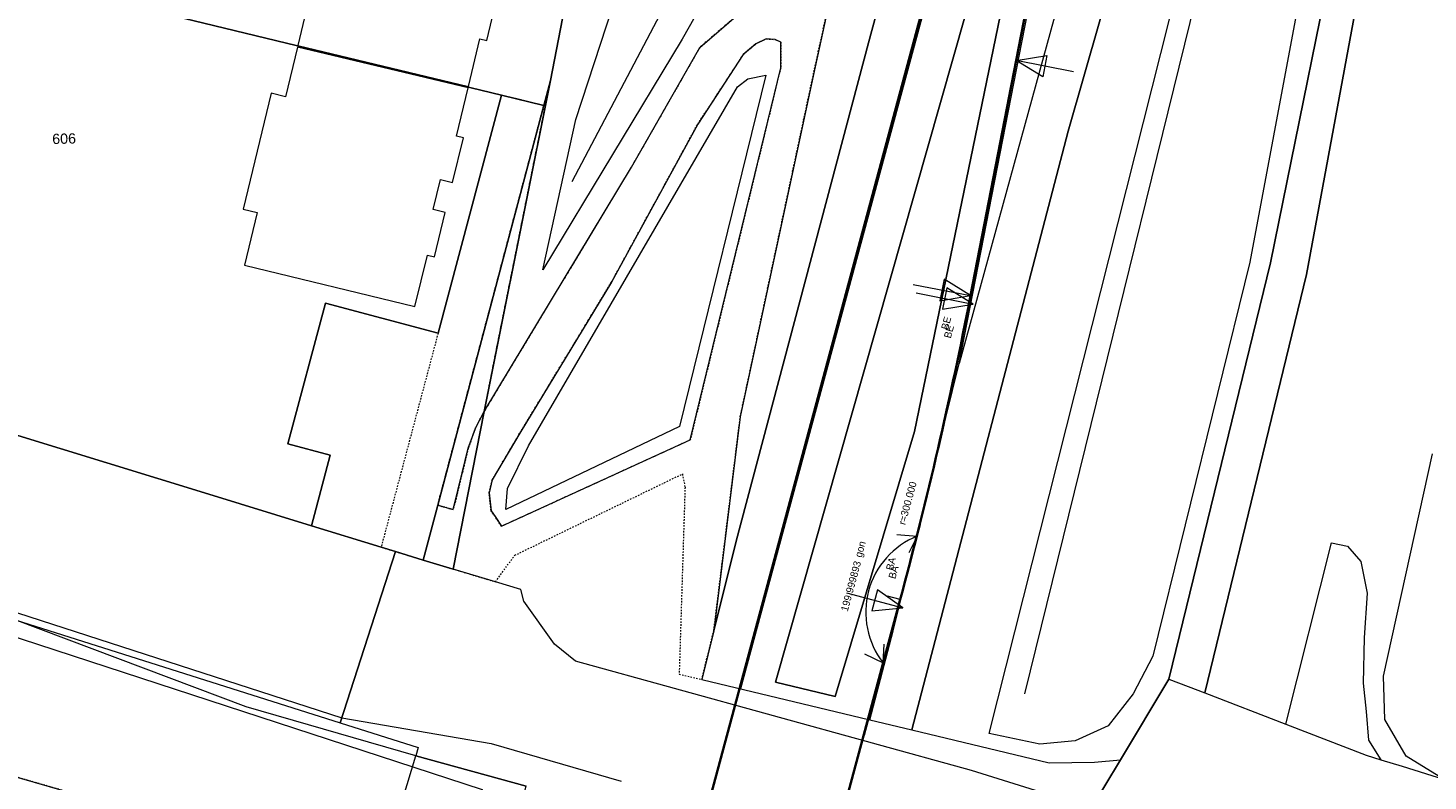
# Model space of a CAD drawing. Header units: millimetres. Extents: x -191 to 81095, y -508122 to 28741.
# Tile 39 of 255: x 4813 to 4909, y 9459 to 9510. Entities that reach past the tile are written whole.
import ezdxf
from ezdxf.enums import TextEntityAlignment as Align

# ---------------------------------------------------------------- set-up
doc = ezdxf.new("R2010")
doc.units = ezdxf.units.MM
for name, pattern in [('STRICHPUNKT', [1, 0.5, -0.25, 0, -0.25]), ('VE22-087 DB - VST Hervest-Dorsten ALK VA2736$0$1', [0]), ('VE22-087 DB - VST Hervest-Dorsten ALK VA2736$0$2', [0.16, 0.06, -0.1])]:
    doc.linetypes.add(name, pattern=pattern)
for name, color, linetype, lineweight in [('240620_Dorsten Achse$0$EB-62236R-A-ACHSE', 1, 'Continuous', 35), ('240620_Dorsten Achse$0$EB-62236R-A-PFEIL-LIN', 1, 'Continuous', 18), ('240620_Dorsten Achse$0$EB-62236S-A-PFEIL-LIN', 1, 'Continuous', 18), ('240620_Dorsten Achse$0$EB-62236S-A-PFEIL-TXT', 1, 'Continuous', 18), ('240620_Dorsten Achse$0$EB-62273R-A-ACHSE', 1, 'Continuous', 35), ('EB-2236R-A-ACHSE', 2, 'Continuous', 35), ('VE22-087 DB - VST Hervest-Dorsten ALK VA2736$0$AX_Bahnverkehr', 7, 'VE22-087 DB - VST Hervest-Dorsten ALK VA2736$0$1', 18), ('VE22-087 DB - VST Hervest-Dorsten ALK VA2736$0$AX_DammWallDeich', 7, 'VE22-087 DB - VST Hervest-Dorsten ALK VA2736$0$1', 18), ('VE22-087 DB - VST Hervest-Dorsten ALK VA2736$0$AX_Flurstueck', 9, 'VE22-087 DB - VST Hervest-Dorsten ALK VA2736$0$1', 18), ('VE22-087 DB - VST Hervest-Dorsten ALK VA2736$0$AX_Gebaeude', 7, 'VE22-087 DB - VST Hervest-Dorsten ALK VA2736$0$1', 18), ('VE22-087 DB - VST Hervest-Dorsten ALK VA2736$0$AX_Gelaendekante', 7, 'VE22-087 DB - VST Hervest-Dorsten ALK VA2736$0$1', 18), ('VE22-087 DB - VST Hervest-Dorsten ALK VA2736$0$AX_Gleis', 7, 'VE22-087 DB - VST Hervest-Dorsten ALK VA2736$0$1', 18), ('VE22-087 DB - VST Hervest-Dorsten ALK VA2736$0$AX_Strassenverkehr', 7, 'VE22-087 DB - VST Hervest-Dorsten ALK VA2736$0$1', 18), ('VE22-087 DB - VST Hervest-Dorsten ALK VA2736$0$AX_UnlandVegetationsloseFlaeche', 7, 'VE22-087 DB - VST Hervest-Dorsten ALK VA2736$0$1', 18), ('VE22-087 DB - VST Hervest-Dorsten ALK VA2736$0$AX_Vegetationsmerkmal', 7, 'VE22-087 DB - VST Hervest-Dorsten ALK VA2736$0$1', 18), ('VE22-087 DB - VST Hervest-Dorsten ALK VA2736$0$AX_Weg', 7, 'VE22-087 DB - VST Hervest-Dorsten ALK VA2736$0$1', 18), ('VE22-087 DB - VST Hervest-Dorsten ALK VA2736$0$AX_Wohnbauflaeche', 7, 'VE22-087 DB - VST Hervest-Dorsten ALK VA2736$0$1', 18), ('VE22-087 DB - VST Hervest-Dorsten ALK VA2736$0$Flurgrenzen', 9, 'VE22-087 DB - VST Hervest-Dorsten ALK VA2736$0$1', 18)]:
    doc.layers.add(name, color=color, linetype=linetype, lineweight=lineweight)
doc.layers.add('XREF ALK Kataster', color=251, linetype='Continuous')
doc.styles.add('240620_Dorsten Achse$0$PROVI', font='PROVI.SHX')
doc.styles.add('VE22-087 DB - VST Hervest-Dorsten ALK VA2736$0$0', font='arial.ttf')

# ---------------------------------------------------------------- blocks, each defined once
blk = doc.blocks.new('VE22-087 DB - VST Hervest-Dorsten ALK VA2736')
at = {"layer": 'VE22-087 DB - VST Hervest-Dorsten ALK VA2736$0$AX_Bahnverkehr', "color": 253, "linetype": 'VE22-087 DB - VST Hervest-Dorsten ALK VA2736$0$1', "lineweight": 13, "ltscale": 0.5, "true_color": 0x999999}
for points in [[(4911.893, 9700.727, 0), (4908.166, 9683.934, 0), (4902.903, 9663.692, 0), (4898.281, 9643.438, 0), (4893.184, 9619.119, 0), (4886.277, 9591.259, 0), (4881.335, 9569.016, 0), (4875.043, 9543.844, 0), (4869.825, 9522.022, 0), (4866.56, 9507.09, 0), (4861.546, 9483.628, 0), (4859.732, 9468.944, 0), (4861.264, 9475.094, 0), (4870.333, 9509.257, 0), (4888.831, 9577.619, 0), (4899.686, 9621.809, 0), (4905.661, 9643.461, 0), (4921.117, 9700.93, 0)], [(4912.925, 9607.258, 0), (4899.342, 9556.66, 0), (4884.029, 9503.215, 0), (4873.305, 9462.158, 0), (4882.729, 9459.895, 0), (4885.835, 9459.948, 0), (4887.61, 9460.113, 0), (4890.944, 9465.646, 0), (4897.901, 9494.171, 0), (4903.269, 9520.626, 0), (4912.443, 9575.675, 0)], [(4883.747, 9605.026, 0), (4879.87, 9589.026, 0), (4873.015, 9589.634, 0), (4869.489, 9589.73, 0), (4868.623, 9586.445, 0), (4860.23, 9554.576, 0), (4852.044, 9523.448, 0), (4850.995, 9519.458, 0), (4848.532, 9506.685, 0), (4844.825, 9488.209, 0), (4843.993, 9483.998, 0), (4854.082, 9500.747, 0), (4858.778, 9508.952, 0), (4862.088, 9511.797, 0), (4864.27, 9513.287, 0), (4865.346, 9514.587, 0), (4868.173, 9522.418, 0), (4873.392, 9544.249, 0), (4879.681, 9569.407, 0), (4884.623, 9591.648, 0), (4891.525, 9619.499, 0)]]:
    blk.add_polyline3d(points, dxfattribs=at)
for points in [[(4951.779, 9753.344, 0), (4931.647, 9746.046, 0), (4921.117, 9700.93, 0), (4905.661, 9643.461, 0), (4899.686, 9621.809, 0), (4888.831, 9577.619, 0), (4870.333, 9509.257, 0), (4861.264, 9475.094, 0), (4859.732, 9468.944, 0), (4858.903, 9465.616, 0), (4870.436, 9462.847, 0), (4873.305, 9462.158, 0), (4884.029, 9503.215, 0), (4899.342, 9556.66, 0), (4912.925, 9607.258, 0), (4946.528, 9731.283, 0)], [(4878.742, 9517.391, 0), (4863.956, 9465.438, 0), (4868.06, 9464.453, 0), (4873.505, 9482.625, 0), (4880.598, 9517.117, 0)], [(4863.956, 9465.438, 0), (4878.742, 9517.391, 0), (4880.598, 9517.117, 0), (4873.505, 9482.625, 0), (4868.06, 9464.453, 0)], [(4863.315, 9509.528, 0), (4862.61, 9509.19, 0), (4861.756, 9508.452, 0), (4858.633, 9503.693, 0), (4852.712, 9492.847, 0), (4846.434, 9482.507, 0), (4844.537, 9479.304, 0), (4844.323, 9478.424, 0), (4844.464, 9477.185, 0), (4844.734, 9476.783, 0), (4845.182, 9476.119, 0), (4858.122, 9482.037, 0), (4864.323, 9507.544, 0), (4864.327, 9509.318, 0), (4863.952, 9509.493, 0)]]:
    blk.add_polyline3d(points, close=True, dxfattribs=at)
at = {"layer": 'VE22-087 DB - VST Hervest-Dorsten ALK VA2736$0$AX_Flurstueck', "linetype": 'VE22-087 DB - VST Hervest-Dorsten ALK VA2736$0$1', "lineweight": 13, "ltscale": 0.5}
for points in [[(4883.747, 9605.026, 0), (4879.87, 9589.026, 0), (4873.015, 9589.634, 0), (4869.489, 9589.73, 0), (4868.623, 9586.445, 0), (4860.23, 9554.576, 0), (4852.044, 9523.448, 0), (4850.995, 9519.458, 0), (4848.532, 9506.685, 0), (4844.825, 9488.209, 0), (4843.993, 9483.998, 0), (4841.855, 9473.189, 0), (4839.803, 9473.807, 0), (4837.901, 9474.391, 0), (4834.119, 9462.642, 0), (4839.46, 9460.949, 0), (4839.293, 9460.393, 0), (4846.879, 9458.298, 0)], [(4886.541, 9458.338, 0), (4887.61, 9460.113, 0), (4890.944, 9465.646, 0), (4897.901, 9494.171, 0), (4903.269, 9520.626, 0), (4912.443, 9575.675, 0)], [(4912.443, 9575.675, 0), (4903.269, 9520.626, 0), (4897.901, 9494.171, 0), (4890.944, 9465.646, 0), (4892.269, 9465.136, 0), (4893.398, 9464.701, 0), (4898.962, 9462.557, 0), (4904.472, 9460.434, 0), (4905.48, 9460.12, 0), (4906.931, 9459.669, 0), (4909.761, 9458.79, 0), (4907.214, 9460.358, 0), (4905.755, 9462.867, 0), (4905.659, 9465.847, 0), (4909.004, 9481.094, 0)], [(4730.563, 9495.993, 0), (4781.194, 9480.089, 0), (4798.454, 9474.666, 0), (4799.329, 9474.423, 0), (4811.828, 9469.708, 0), (4834.119, 9462.642, 0), (4837.901, 9474.391, 0), (4836.925, 9474.69, 0), (4832.146, 9476.157, 0), (4824.807, 9478.411, 0), (4785.194, 9490.576, 0), (4772.435, 9494.494, 0), (4767.965, 9497.432, 0), (4755.108, 9501.699, 0)], [(4735.872, 9459.737, 0), (4768.783, 9450.44, 0), (4787.099, 9445.366, 0), (4797.711, 9442.794, 0), (4808.719, 9439.167, 0), (4821.908, 9435.797, 0), (4825.321, 9434.588, 0), (4830.982, 9432.597, 0), (4832.349, 9437.382, 0), (4836.323, 9450.551, 0), (4839.293, 9460.393, 0), (4827.675, 9463.732, 0), (4811.828, 9469.708, 0), (4799.329, 9474.423, 0), (4798.454, 9474.666, 0), (4781.194, 9480.089, 0), (4730.563, 9495.993, 0)]]:
    blk.add_polyline3d(points, dxfattribs=at)
for points in [[(4848.075, 9504.966, 0), (4848.532, 9506.685, 0), (4850.995, 9519.458, 0), (4852.044, 9523.448, 0), (4823.326, 9530.4, 0), (4824.671, 9522.955, 0), (4818.775, 9521.884, 0), (4810.916, 9520.457, 0), (4805.021, 9519.386, 0), (4802.103, 9518.857, 0), (4803.104, 9513.247, 0), (4803.156, 9512.953, 0), (4810.003, 9514.193, 0), (4845.166, 9505.672, 0)], [(4801.562, 9498.955, 0), (4776.759, 9494.581, 0), (4778.349, 9493.461, 0), (4785.194, 9490.576, 0), (4824.807, 9478.411, 0), (4832.146, 9476.157, 0), (4833.433, 9480.997, 0), (4830.537, 9481.771, 0), (4833.101, 9491.409, 0), (4840.827, 9489.36, 0), (4845.166, 9505.672, 0), (4810.003, 9514.193, 0), (4803.156, 9512.953, 0), (4799.216, 9512.239, 0)], [(4848.075, 9504.966, 0), (4840.801, 9477.567, 0), (4839.803, 9473.807, 0), (4841.855, 9473.189, 0), (4843.993, 9483.998, 0), (4844.825, 9488.209, 0), (4848.532, 9506.685, 0)], [(4845.166, 9505.672, 0), (4840.827, 9489.36, 0), (4833.101, 9491.409, 0), (4830.537, 9481.771, 0), (4833.433, 9480.997, 0), (4832.146, 9476.157, 0), (4836.925, 9474.69, 0), (4837.901, 9474.391, 0), (4839.803, 9473.807, 0), (4840.801, 9477.567, 0), (4848.075, 9504.966, 0)]]:
    blk.add_polyline3d(points, close=True, dxfattribs=at)
at = {"layer": 'VE22-087 DB - VST Hervest-Dorsten ALK VA2736$0$AX_Gebaeude', "color": 7, "linetype": 'VE22-087 DB - VST Hervest-Dorsten ALK VA2736$0$1', "lineweight": 13, "ltscale": 0.5}
for points in [[(4846.471, 9521.237, 0), (4834.776, 9524.032, 0), (4833.912, 9520.413, 0), (4832.94, 9520.648, 0), (4831.041, 9512.694, 0), (4832.023, 9512.457, 0), (4831.213, 9509.073, 0), (4842.906, 9506.27, 0), (4843.7, 9509.542, 0), (4844.176, 9509.427, 0), (4844.911, 9512.498, 0), (4844.076, 9512.7, 0), (4844.553, 9514.734, 0), (4845.398, 9514.529, 0), (4846.131, 9517.59, 0), (4845.627, 9517.712, 0)], [(4842.883, 9506.174, 0), (4831.19, 9508.976, 0), (4830.361, 9505.564, 0), (4829.383, 9505.804, 0), (4827.456, 9497.861, 0), (4828.425, 9497.625, 0), (4827.551, 9494.014, 0), (4839.246, 9491.181, 0), (4840.113, 9494.708, 0), (4840.587, 9494.591, 0), (4841.325, 9497.634, 0), (4840.502, 9497.836, 0), (4841, 9499.891, 0), (4841.824, 9499.689, 0), (4842.564, 9502.741, 0), (4842.09, 9502.857, 0)]]:
    blk.add_polyline3d(points, close=True, dxfattribs=at)
at = {"layer": 'VE22-087 DB - VST Hervest-Dorsten ALK VA2736$0$AX_Gelaendekante', "color": 18, "linetype": 'VE22-087 DB - VST Hervest-Dorsten ALK VA2736$0$1', "lineweight": 13, "ltscale": 0.5, "true_color": 0x520000}
for points in [[(4878.625, 9461.917, 0), (4908.035, 9578.426, 0), (4928.485, 9657.964, 0), (4948.127, 9730.105, 0), (4955.773, 9761.451, 0)], [(4955.773, 9761.451, 0), (4958.855, 9760.878, 0), (4960.42, 9759.249, 0), (4961.084, 9754.516, 0), (4959.955, 9736.756, 0), (4947.821, 9689.939, 0), (4938.986, 9661.309, 0), (4931.261, 9632.811, 0), (4921.005, 9593.244, 0), (4919.417, 9590.209, 0), (4915.943, 9583.853, 0), (4911.334, 9576.426, 0), (4901.428, 9520.598, 0), (4896.483, 9494.231, 0), (4889.832, 9467.207, 0), (4888.484, 9464.635, 0), (4886.771, 9462.434, 0), (4884.518, 9461.408, 0), (4882.092, 9461.188, 0), (4878.625, 9461.917, 0)], [(4848.015, 9493.697, 0), (4850.264, 9503.998, 0), (4855.358, 9519.523, 0), (4873.626, 9589.117, 0)], [(4881.427, 9588.358, 0), (4865.785, 9525.514, 0), (4863.264, 9519.565, 0), (4857.561, 9509.523, 0), (4848.015, 9493.697, 0)], [(4845.48, 9477.28, 0), (4845.592, 9478.702, 0), (4847.032, 9481.631, 0), (4861.352, 9506.245, 0), (4862.072, 9506.796, 0), (4863.307, 9507.047, 0)], [(4863.307, 9507.047, 0), (4857.386, 9482.957, 0), (4845.48, 9477.28, 0)], [(4701.464, 9492.438, 0), (4712.705, 9494.656, 0), (4716.454, 9495.025, 0), (4719.952, 9494.91, 0), (4728.335, 9492.39, 0), (4770.123, 9480.446, 0), (4790.562, 9474.632, 0), (4799.142, 9472.594, 0), (4811.055, 9468.795, 0), (4843.86, 9458.083, 0), (4843.384, 9456.164, 0), (4844.369, 9455.027, 0), (4846.52, 9453.816, 0), (4852.946, 9452.18, 0)]]:
    blk.add_polyline3d(points, dxfattribs=at)
at = {"layer": 'VE22-087 DB - VST Hervest-Dorsten ALK VA2736$0$AX_Gleis', "color": 7, "linetype": 'VE22-087 DB - VST Hervest-Dorsten ALK VA2736$0$1', "lineweight": 13, "ltscale": 0.5}
for points in [[(4948.32, 9752.09, 0), (4928.742, 9678.903, 0), (4910.874, 9613.02, 0), (4893.007, 9547.135, 0), (4876.561, 9487.274, 0)], [(4870.436, 9462.847, 0), (4872.038, 9468.962, 0), (4876.561, 9487.274, 0), (4881.241, 9511.282, 0), (4886.345, 9537.262, 0), (4894.35, 9569.33, 0), (4907.99, 9619.637, 0), (4923.054, 9675.913, 0), (4943.09, 9750.194, 0)], [(4937.114, 9748.027, 0), (4926.786, 9707.413, 0), (4911.437, 9649.991, 0), (4895.982, 9592.539, 0), (4877.454, 9523.779, 0), (4861.558, 9464.978, 0)]]:
    blk.add_polyline3d(points, dxfattribs=at)
at = {"layer": 'VE22-087 DB - VST Hervest-Dorsten ALK VA2736$0$AX_Strassenverkehr', "color": 253, "linetype": 'VE22-087 DB - VST Hervest-Dorsten ALK VA2736$0$1', "lineweight": 13, "ltscale": 0.5, "true_color": 0x999999}
blk.add_polyline3d([(4912.592, 9560.338, 0), (4906.211, 9524.909, 0), (4900.369, 9493.375, 0), (4893.398, 9464.701, 0), (4898.962, 9462.557, 0), (4902.078, 9474.987, 0), (4903.193, 9474.76, 0), (4904.108, 9473.714, 0), (4904.538, 9471.546, 0), (4904.327, 9468.476, 0), (4904.266, 9465.372, 0), (4904.467, 9463.42, 0), (4904.633, 9461.467, 0), (4905.48, 9460.12, 0), (4906.931, 9459.669, 0), (4909.761, 9458.79, 0), (4907.214, 9460.358, 0), (4905.755, 9462.867, 0), (4905.659, 9465.847, 0), (4909.004, 9481.094, 0)], dxfattribs=at)
blk.add_polyline3d([(4913.547, 9576.427, 0), (4912.443, 9575.675, 0), (4903.269, 9520.626, 0), (4897.901, 9494.171, 0), (4890.944, 9465.646, 0), (4892.269, 9465.136, 0), (4893.398, 9464.701, 0), (4900.369, 9493.375, 0), (4906.211, 9524.909, 0), (4912.592, 9560.338, 0), (4914.329, 9569.48, 0), (4914.874, 9571.361, 0), (4915.241, 9572.491, 0), (4915.9, 9573.828, 0)], close=True, dxfattribs=at)
at = {"layer": 'VE22-087 DB - VST Hervest-Dorsten ALK VA2736$0$AX_UnlandVegetationsloseFlaeche', "color": 253, "linetype": 'VE22-087 DB - VST Hervest-Dorsten ALK VA2736$0$1', "lineweight": 13, "ltscale": 0.5, "true_color": 0x999999}
blk.add_polyline3d([(4741.742, 9480.902, 0), (4765.196, 9472.549, 0), (4788.772, 9465.606, 0), (4815.019, 9458.034, 0), (4836.709, 9451.831, 0), (4850.798, 9448.182, 0), (4871.345, 9442.004, 0), (4878.407, 9440.061, 0), (4880.789, 9448.729, 0), (4875.97, 9450.099, 0), (4875.2, 9447.58, 0), (4846.212, 9455.726, 0), (4846.879, 9458.298, 0), (4839.293, 9460.393, 0), (4827.675, 9463.732, 0), (4811.828, 9469.708, 0), (4799.329, 9474.423, 0), (4798.454, 9474.666, 0), (4781.194, 9480.089, 0), (4730.563, 9495.993, 0)], dxfattribs=at)
at = {"layer": 'VE22-087 DB - VST Hervest-Dorsten ALK VA2736$0$AX_Vegetationsmerkmal', "color": 7, "linetype": 'VE22-087 DB - VST Hervest-Dorsten ALK VA2736$0$1', "lineweight": 13, "ltscale": 0.5}
for points in [[(4957.255, 9760.556, 0), (4908.647, 9576.738, 0), (4881.031, 9464.634, 0)], [(4850.027, 9499.758, 0), (4863.442, 9525.235, 0), (4878.517, 9585.147, 0)]]:
    blk.add_polyline3d(points, dxfattribs=at)
blk.add_polyline3d([(4848.532, 9506.685, 0), (4848.075, 9504.966, 0), (4840.801, 9477.567, 0), (4841.87, 9477.259, 0), (4842.489, 9479.785, 0), (4842.899, 9481.466, 0), (4843.409, 9482.9, 0), (4843.993, 9483.998, 0), (4844.825, 9488.209, 0)], close=True, dxfattribs=at)
at = {"layer": 'VE22-087 DB - VST Hervest-Dorsten ALK VA2736$0$AX_Weg', "color": 7, "linetype": 'VE22-087 DB - VST Hervest-Dorsten ALK VA2736$0$2', "lineweight": 13, "ltscale": 0.5}
blk.add_polyline3d([(4862.088, 9511.797, 0), (4858.778, 9508.952, 0), (4854.082, 9500.747, 0), (4843.993, 9483.998, 0), (4843.409, 9482.9, 0), (4842.899, 9481.466, 0), (4842.489, 9479.785, 0), (4841.87, 9477.259, 0), (4840.801, 9477.567, 0), (4848.075, 9504.966, 0), (4845.166, 9505.672, 0), (4840.827, 9489.36, 0), (4836.925, 9474.69, 0), (4837.901, 9474.391, 0), (4839.803, 9473.807, 0), (4841.855, 9473.189, 0), (4844.764, 9472.314, 0), (4846.084, 9474.132, 0), (4857.577, 9479.706, 0), (4857.761, 9478.797, 0), (4857.36, 9465.986, 0), (4858.903, 9465.616, 0), (4859.732, 9468.944, 0), (4861.546, 9483.628, 0), (4866.56, 9507.09, 0), (4869.825, 9522.022, 0)], dxfattribs=at)
for points in [[(4863.315, 9509.528, 0), (4863.952, 9509.493, 0), (4864.327, 9509.318, 0), (4864.323, 9507.544, 0), (4858.122, 9482.037, 0), (4845.182, 9476.119, 0), (4844.734, 9476.783, 0), (4844.464, 9477.185, 0), (4844.323, 9478.424, 0), (4844.537, 9479.304, 0), (4846.434, 9482.507, 0), (4852.712, 9492.847, 0), (4858.633, 9503.693, 0), (4861.756, 9508.452, 0), (4862.61, 9509.19, 0)], [(4848.532, 9506.685, 0), (4848.075, 9504.966, 0), (4840.801, 9477.567, 0), (4841.87, 9477.259, 0), (4842.489, 9479.785, 0), (4842.899, 9481.466, 0), (4843.409, 9482.9, 0), (4843.993, 9483.998, 0), (4844.825, 9488.209, 0)]]:
    blk.add_polyline3d(points, close=True, dxfattribs=at)
at = {"layer": 'VE22-087 DB - VST Hervest-Dorsten ALK VA2736$0$AX_Flurstueck', "insert": (4815.176, 9503.043), "char_height": 0.7, "attachment_point": 2, "rotation": 1.58937, "style": 'VE22-087 DB - VST Hervest-Dorsten ALK VA2736$0$0', "bg_fill": 3, "box_fill_scale": 1, "bg_fill_color": 256, "bg_fill_transparency": 0}
blk.add_mtext('606', dxfattribs=at)
at = {"layer": 'VE22-087 DB - VST Hervest-Dorsten ALK VA2736$0$AX_DammWallDeich', "color": 18, "linetype": 'VE22-087 DB - VST Hervest-Dorsten ALK VA2736$0$1', "lineweight": 13, "ltscale": 0.5, "true_color": 0x520000}
blk.add_polyline3d([(4846.879, 9458.298, 0), (4839.293, 9460.393, 0), (4827.675, 9463.732, 0), (4811.828, 9469.708, 0), (4799.329, 9474.423, 0), (4798.454, 9474.666, 0), (4781.194, 9480.089, 0), (4730.563, 9495.993, 0)], dxfattribs=at)
at = {"layer": 'VE22-087 DB - VST Hervest-Dorsten ALK VA2736$0$AX_Strassenverkehr', "color": 253, "linetype": 'VE22-087 DB - VST Hervest-Dorsten ALK VA2736$0$1', "lineweight": 13, "ltscale": 0.5, "true_color": 0x999999}
for points in [[(4730.563, 9495.993, 0), (4781.194, 9480.089, 0), (4781.582, 9480.344, 0), (4782.384, 9480.275, 0), (4800.026, 9474.768, 0), (4811.981, 9470.182, 0), (4834.228, 9462.982, 0), (4844.459, 9461.238, 0), (4853.375, 9458.646, 0)], [(4881.804, 9457.997, 0), (4877.401, 9459.373, 0), (4850.248, 9466.869, 0), (4848.812, 9468.038, 0), (4846.717, 9470.982, 0), (4846.51, 9471.789, 0), (4844.764, 9472.314, 0), (4841.855, 9473.189, 0), (4839.803, 9473.807, 0), (4837.901, 9474.391, 0), (4836.925, 9474.69, 0), (4832.146, 9476.157, 0), (4824.807, 9478.411, 0), (4785.194, 9490.576, 0), (4772.435, 9494.494, 0), (4767.965, 9497.432, 0), (4755.108, 9501.699, 0)]]:
    blk.add_polyline3d(points, dxfattribs=at)
at = {"layer": 'VE22-087 DB - VST Hervest-Dorsten ALK VA2736$0$AX_Weg', "color": 7, "linetype": 'VE22-087 DB - VST Hervest-Dorsten ALK VA2736$0$2', "lineweight": 13, "ltscale": 0.5}
blk.add_polyline3d([(4741.97, 9478.915, 0), (4764.909, 9470.793, 0), (4810.558, 9457.829, 0), (4836.323, 9450.551, 0), (4878.08, 9438.872, 0), (4878.407, 9440.061, 0), (4871.345, 9442.004, 0), (4850.798, 9448.182, 0), (4836.709, 9451.831, 0), (4815.019, 9458.034, 0), (4788.772, 9465.606, 0), (4765.196, 9472.549, 0), (4741.742, 9480.902, 0)], dxfattribs=at)
at = {"layer": 'VE22-087 DB - VST Hervest-Dorsten ALK VA2736$0$AX_Wohnbauflaeche', "color": 253, "linetype": 'VE22-087 DB - VST Hervest-Dorsten ALK VA2736$0$1', "lineweight": 13, "ltscale": 0.5, "true_color": 0x999999}
blk.add_polyline3d([(4848.075, 9504.966, 0), (4848.532, 9506.685, 0), (4850.995, 9519.458, 0), (4852.044, 9523.448, 0), (4823.326, 9530.4, 0), (4824.671, 9522.955, 0), (4818.775, 9521.884, 0), (4810.916, 9520.457, 0), (4805.021, 9519.386, 0), (4802.103, 9518.857, 0), (4803.104, 9513.247, 0), (4803.156, 9512.953, 0), (4799.216, 9512.239, 0), (4801.562, 9498.955, 0), (4776.759, 9494.581, 0), (4778.349, 9493.461, 0), (4785.194, 9490.576, 0), (4824.807, 9478.411, 0), (4832.146, 9476.157, 0), (4833.433, 9480.997, 0), (4830.537, 9481.771, 0), (4833.101, 9491.409, 0), (4840.827, 9489.36, 0), (4845.166, 9505.672, 0)], close=True, dxfattribs=at)
at = {"layer": 'VE22-087 DB - VST Hervest-Dorsten ALK VA2736$0$Flurgrenzen', "ltscale": 0.5}
for points in [[(4969.089, 9782.442, 0), (4967.505, 9778.886, 0), (4966.702, 9777.108, 0), (4962.666, 9768.152, 0), (4961.848, 9766.371, 0), (4960.299, 9762.945, 0), (4960.064, 9762.026, 0), (4912.443, 9575.675, 0), (4903.269, 9520.626, 0), (4897.901, 9494.171, 0), (4890.944, 9465.646, 0), (4887.61, 9460.113, 0), (4886.541, 9458.338, 0), (4881.829, 9450.521, 0), (4880.824, 9448.855, 0), (4880.789, 9448.729, 0), (4878.407, 9440.061, 0), (4878.08, 9438.872, 0), (4873.545, 9422.369, 0), (4873.274, 9421.503, 0), (4872.373, 9417.602, 0), (4866.127, 9390.566, 0), (4865.46, 9387.683, 0)], [(4865.46, 9387.683, 0), (4866.127, 9390.566, 0), (4872.373, 9417.602, 0), (4873.274, 9421.503, 0), (4873.545, 9422.369, 0), (4878.08, 9438.872, 0), (4878.407, 9440.061, 0), (4880.789, 9448.729, 0), (4880.824, 9448.855, 0), (4881.829, 9450.521, 0), (4886.541, 9458.338, 0), (4887.61, 9460.113, 0), (4890.944, 9465.646, 0), (4897.901, 9494.171, 0), (4903.269, 9520.626, 0), (4912.443, 9575.675, 0), (4960.064, 9762.026, 0), (4960.299, 9762.945, 0), (4961.848, 9766.371, 0), (4962.666, 9768.152, 0), (4966.702, 9777.108, 0), (4967.505, 9778.886, 0), (4969.089, 9782.442, 0)]]:
    blk.add_polyline3d(points, dxfattribs=at)

msp = doc.modelspace()

# ---------------------------------------------------------------- linework, layer by layer
at = {"layer": 'EB-2236R-A-ACHSE', "color": 251, "linetype": 'STRICHPUNKT', "ltscale": 10, "flags": 128}
msp.add_lwpolyline([(4859.502, 9422.799), (4872.511, 9471.077, 0.017829), (4877.336, 9491.914), (4880.465, 9508.02), (4883.328, 9522.752, -0.017829), (4892.816, 9563.73), (4973.336, 9862.553, -0.005234), (4993.14, 9933.103), (5038.787, 10089.402, -0.000207), (5041.243, 10097.8, -0.000622), (5043.007, 10103.796, -0.001037), (5045.268, 10111.383, -0.001452), (5047.324, 10118.162, -0.001867), (5049.623, 10125.563, -0.002282), (5051.83, 10132.469, -0.002696), (5054.241, 10139.759, -0.003111), (5056.621, 10146.683, -0.066775), (5124.742, 10280.593, -0.032347), (5164.803, 10331.303, -0.004102), (5170.572, 10337.602, -0.003555), (5176.723, 10344.115, -0.003008), (5182.611, 10350.188, -0.002461), (5188.975, 10356.61, -0.001914), (5194.843, 10362.429, -0.001367), (5201.444, 10368.889, -0.00082), (5206.677, 10373.967, -0.000273), (5214.02, 10381.059), (5282.892, 10447.511)], format="xyb", dxfattribs=at)

# ---------------------------------------------------------------- next in the draw order: block references
at = {"layer": 'XREF ALK Kataster', "color": 251}
msp.add_blockref('VE22-087 DB - VST Hervest-Dorsten ALK VA2736', (0, 0), dxfattribs=at)

# ---------------------------------------------------------------- next in the draw order: linework, layer by layer
at = {"layer": '240620_Dorsten Achse$0$EB-62236R-A-ACHSE', "color": 251}
for p, q in [((4880.47, 9508.044), (4883.332, 9522.775)), ((4877.341, 9491.939), (4880.47, 9508.044)), ((4848.512, 9382.018), (4872.517, 9471.103))]:
    msp.add_line(p, q, dxfattribs=at)
msp.add_arc((4582.848, 9549.155), 300, 344.91966, 349.00518, dxfattribs=at)
at = {"layer": '240620_Dorsten Achse$0$EB-62236R-A-PFEIL-LIN', "color": 251}
msp.add_line((4872.517, 9471.103), (4871.648, 9471.337), dxfattribs=at)
at = {"layer": '240620_Dorsten Achse$0$EB-62236R-A-PFEIL-LIN', "color": 251, "flags": 128}
for points in [[(4884.397, 9507.281), (4880.47, 9508.044), (4882.577, 9508.399), (4882.291, 9506.926), (4880.47, 9508.044)], [(4873.415, 9492.702), (4877.341, 9491.939), (4875.521, 9493.056), (4875.235, 9491.584), (4877.341, 9491.939)], [(4872.28, 9475.556), (4873.687, 9475.448), (4873.102, 9474.302)], [(4870.075, 9467.371), (4871.346, 9466.758), (4871.416, 9468.043)]]:
    msp.add_lwpolyline(points, dxfattribs=at)
at = {"layer": '240620_Dorsten Achse$0$EB-62236R-A-PFEIL-LIN', "color": 251}
msp.add_arc((4875.775, 9470.225), 5.625, 111.78951, 218.04972, dxfattribs=at)
at = {"layer": '240620_Dorsten Achse$0$EB-62236S-A-PFEIL-LIN', "color": 251, "flags": 128}
for points in [[(4873.604, 9492.122), (4877.53, 9491.356), (4875.711, 9492.475), (4875.424, 9491.003), (4877.53, 9491.356)], [(4868.826, 9471.568), (4872.688, 9470.524), (4870.953, 9471.77), (4870.561, 9470.322), (4872.688, 9470.524)]]:
    msp.add_lwpolyline(points, dxfattribs=at)
at = {"layer": '240620_Dorsten Achse$0$EB-62273R-A-ACHSE', "color": 251}
msp.add_line((4841.92, 9392.336), (4915.502, 9665.413), dxfattribs=at)

# ---------------------------------------------------------------- next in the draw order: texts
at = {"layer": '240620_Dorsten Achse$0$EB-62236S-A-PFEIL-TXT', "color": 251, "style": '240620_Dorsten Achse$0$PROVI'}
for p in [(4876.026, 9490.412), (4876.214, 9489.83)]:
    msp.add_text('BE', height=0.5, rotation=74.87125, dxfattribs=at).set_placement(p, align=Align.RIGHT)
for s, p in [('r=300.000', (4872.861, 9476.179)), ('gon', (4869.868, 9473.947)), ('BA', (4872.006, 9473.053)), ('BA', (4872.179, 9472.474))]:
    msp.add_text(s, height=0.5, rotation=74.87125, dxfattribs=at).set_placement(p)
msp.add_text('199.999893', height=0.5, rotation=74.87125, dxfattribs=at).set_placement((4869.378, 9471.948), align=Align.CENTER)

doc.saveas('drawing.dxf')
